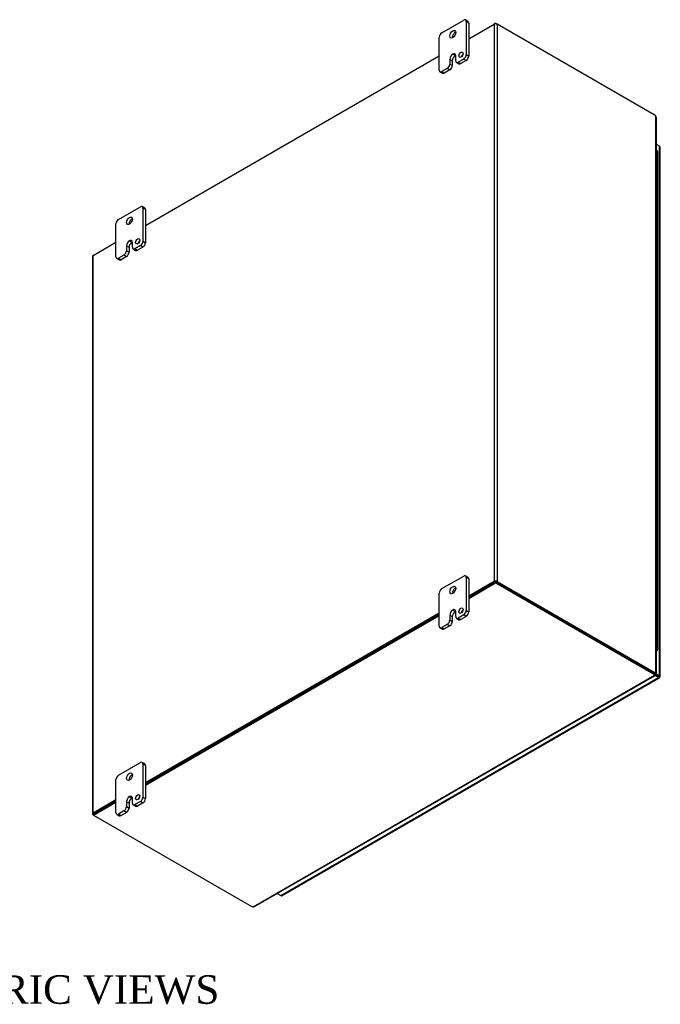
# Model space of a CAD drawing. Header units: inches. Extents: x 17 to 230, y 8 to 158.
# Tile 8 of 8: x 197 to 230, y 106 to 158. Entities that reach past the tile are written whole.
import ezdxf
from ezdxf.enums import TextEntityAlignment as Align

# ---------------------------------------------------------------- set-up
doc = ezdxf.new("R2010")
doc.units = ezdxf.units.IN
doc.header["$MEASUREMENT"] = 0
for name, color, linetype in [('COM48461', 7, 'CONTINUOUS'), ('COM48514', 7, 'CONTINUOUS'), ('COM71780-21', 7, 'CONTINUOUS'), ('DEFAULT', 7, 'CONTINUOUS'), ('FET07710', 7, 'CONTINUOUS'), ('HNG10620-32B', 7, 'CONTINUOUS'), ('HNG10620-32C', 7, 'CONTINUOUS'), ('HNG10620-32P', 7, 'CONTINUOUS')]:
    doc.layers.add(name, color=color, linetype=linetype)
doc.styles.add('SEACAD_TIMES_NEW_ROMAN', font='times.ttf')

msp = doc.modelspace()

# ---------------------------------------------------------------- linework, layer by layer
at = {"layer": 'COM48461', "color": 7}
for p, q in [((220.43, 156.681), (221.768, 157.454)), ((221.768, 157.454), (221.768, 128.178)), ((221.921, 157.454), (221.921, 128.178)), ((230.17, 152.691), (221.921, 157.454)), ((203.459, 146.883), (218.884, 155.789)), ((230.253, 123.391), (230.253, 152.619)), ((230.285, 123.372), (230.285, 152.549)), ((200.707, 145.295), (201.913, 145.991)), ((200.707, 116.018), (200.707, 145.295)), ((200.676, 145.25), (200.676, 115.974)), ((221.768, 128.178), (220.43, 127.405)), ((221.819, 128.148), (220.43, 127.346)), ((221.87, 128.148), (230.119, 123.386)), ((221.921, 128.178), (230.17, 123.415)), ((218.884, 126.512), (203.459, 117.607)), ((218.884, 126.454), (203.459, 117.548)), ((230.203, 123.393), (229.434, 123.829)), ((230.17, 123.415), (230.119, 123.386)), ((230.202, 123.362), (230.253, 123.391)), ((230.253, 123.364), (230.239, 123.372)), ((230.24, 123.372), (230.253, 123.364)), ((230.25, 123.372), (230.282, 123.368)), ((201.913, 116.714), (200.707, 116.018)), ((201.913, 116.656), (200.758, 115.989)), ((200.733, 115.915), (200.707, 115.93))]:
    msp.add_line(p, q, dxfattribs=at)
for centre, radius, start, end in [((230.192, 152.549), 0.0932, 0.3232, 48.8002), ((230.246, 123.275), 0.0976, 87.6094, 112.6532), ((230.259, 123.426), 0.0618, 264.0996, 291.6339)]:
    msp.add_arc(centre, radius, start, end, dxfattribs=at)
for centre, major_axis, start_param, end_param in [((221.844, 157.41), (-0.108, 0), 3.926991, 5.497787), ((230.17, 152.487), (-0.125, 0.217), 5.006396, 5.497787), ((200.784, 145.25), (0.108, 0), 2.356194, 3.141593), ((221.844, 128.133), (0.108, 0), 0.785398, 2.356194), ((230.119, 123.59), (0.125, -0.217), 5.497787, 5.989178), ((230.17, 123.619), (0.125, -0.217), 5.497787, 5.989178), ((200.784, 115.974), (0.108, 0), 2.356194, 3.926991)]:
    msp.add_ellipse(centre, major_axis=major_axis, ratio=0.57735, start_param=start_param, end_param=end_param, dxfattribs=at)
msp.add_open_spline([(230.253, 123.391), (230.255, 123.391), (230.258, 123.39), (230.262, 123.388), (230.266, 123.387), (230.269, 123.386), (230.272, 123.384), (230.275, 123.383), (230.277, 123.381), (230.279, 123.38), (230.282, 123.378), (230.284, 123.375), (230.285, 123.373), (230.284, 123.37), (230.283, 123.369), (230.282, 123.368)], degree=3, knots=[0, 0, 0, 0, 0.058839, 0.117335, 0.175479, 0.233264, 0.290679, 0.347718, 0.404373, 0.460635, 0.516498, 0.640635, 0.762642, 0.882451, 1, 1, 1, 1], dxfattribs=at)
at = {"layer": 'COM48514', "color": 7}
for p, q in [((221.844, 157.498), (221.768, 157.454)), ((221.844, 157.472), (221.844, 157.498)), ((221.844, 157.498), (221.921, 157.454)), ((220.43, 127.346), (221.844, 128.163)), ((220.43, 127.288), (221.844, 128.104)), ((221.844, 128.163), (221.844, 128.104)), ((221.844, 128.163), (230.119, 123.386)), ((221.844, 128.104), (230.119, 123.327)), ((203.459, 117.548), (218.884, 126.454)), ((203.459, 117.49), (218.884, 126.395)), ((209.112, 111.102), (230.181, 123.266)), ((209.188, 111.109), (230.213, 123.248)), ((230.119, 123.386), (230.119, 123.327)), ((230.181, 123.325), (230.181, 123.266)), ((230.204, 123.28), (230.191, 123.288)), ((230.191, 123.288), (230.204, 123.28)), ((230.196, 123.278), (230.215, 123.252)), ((200.733, 115.974), (201.913, 116.656)), ((200.733, 115.915), (201.913, 116.597)), ((200.733, 115.974), (200.733, 115.915)), ((200.733, 115.915), (209.007, 111.138))]:
    msp.add_line(p, q, dxfattribs=at)
for centre, radius, start, end in [((230.278, 123.33), 0.0976, 187.3468, 212.3906), ((230.156, 123.244), 0.0601, 7.9737, 36.2928), ((209.142, 111.191), 0.0937, 251.3676, 299.5813)]:
    msp.add_arc(centre, radius, start, end, dxfattribs=at)
for centre, major_axis, start_param, end_param in [((229.942, 123.283), (0.25, 0), 0.294007, 0.785398), ((229.942, 123.225), (0.25, 0), 0.294007, 0.785398), ((209.184, 111.24), (-0.25, 0), 0.785398, 1.276789)]:
    msp.add_ellipse(centre, major_axis=major_axis, ratio=0.57735, start_param=start_param, end_param=end_param, dxfattribs=at)
for points, knots in [([(230.181, 123.325), (230.181, 123.324), (230.182, 123.323), (230.182, 123.321), (230.182, 123.319), (230.181, 123.317), (230.181, 123.317), (230.181, 123.317)], [0, 0, 0, 0, 0.078044, 0.1570215, 0.2369473, 0.3178332, 0.3180478, 0.3180478, 0.3180478, 0.3180478]), ([(230.181, 123.266), (230.186, 123.261), (230.191, 123.257), (230.199, 123.251), (230.203, 123.249), (230.209, 123.247), (230.211, 123.247), (230.214, 123.249), (230.215, 123.25), (230.215, 123.252)], [0, 0, 0, 0, 0.25, 0.25, 0.5, 0.5, 0.75, 0.75, 1, 1, 1, 1])]:
    msp.add_open_spline(points, degree=3, knots=knots, dxfattribs=at)
at = {"layer": 'COM71780-21', "color": 7}
for p, q in [((230.446, 151.034), (230.285, 151.127)), ((230.446, 123.223), (230.446, 151.034)), ((230.478, 123.179), (230.478, 150.99)), ((210.565, 111.686), (230.395, 123.135)), ((210.619, 111.681), (230.449, 123.129)), ((229.96, 123.504), (229.937, 123.49)), ((229.96, 123.53), (229.96, 123.504)), ((229.96, 123.504), (230.446, 123.223)), ((230.182, 123.317), (230.395, 123.194)), ((230.395, 123.194), (230.182, 123.317)), ((230.395, 123.135), (230.206, 123.244)), ((230.395, 123.194), (230.395, 123.194)), ((230.395, 123.194), (230.395, 123.194)), ((230.395, 123.194), (230.446, 123.164)), ((230.467, 123.152), (230.395, 123.194)), ((230.467, 123.152), (230.395, 123.194)), ((210.376, 111.795), (210.565, 111.686))]:
    msp.add_line(p, q, dxfattribs=at)
for centre, major_axis, ratio, start_param, end_param in [((230.37, 150.99), (-0.108, 0), 0.57735, 3.141593, 3.926991), ((230.37, 123.208), (-0.036, 0.0207), 0.000948, 2.356741, 3.927537), ((230.37, 123.208), (-0.036, 0.0208), 0.000948, 2.355648, 3.926445), ((230.395, 123.223), (-0.054, 0.0935), 0.57735, 2.356194, 3.587154), ((230.37, 123.179), (-0.108, 0), 0.57735, 2.696031, 3.926991), ((230.37, 123.208), (0.108, -0.062), 0.000948, -0.784852, -0.445015), ((230.37, 123.208), (0.108, -0.062), 0.000948, 0.445015, 0.784852), ((210.565, 111.774), (-0.054, 0.0935), 0.57735, 2.356194, 3.141593)]:
    msp.add_ellipse(centre, major_axis=major_axis, ratio=ratio, start_param=start_param, end_param=end_param, dxfattribs=at)
at = {"layer": 'FET07710', "color": 7}
for p, q in [((219.016, 156.995), (220.165, 157.659)), ((220.391, 157.592), (220.259, 157.668)), ((220.298, 157.582), (220.298, 155.847)), ((220.43, 157.506), (220.298, 157.582)), ((220.43, 157.506), (220.43, 155.771)), ((218.884, 155.03), (218.884, 156.766)), ((219.591, 155.872), (219.591, 155.872)), ((219.591, 155.872), (219.723, 155.796)), ((219.591, 155.872), (219.723, 155.796)), ((219.723, 155.796), (219.723, 155.796)), ((219.745, 155.528), (219.745, 155.783)), ((220.298, 155.847), (220.43, 155.771)), ((219.304, 155.12), (219.016, 154.954)), ((219.436, 155.044), (219.304, 155.12)), ((219.436, 155.605), (219.436, 155.35)), ((219.436, 155.605), (219.569, 155.529)), ((219.436, 155.35), (219.569, 155.273)), ((219.569, 155.529), (219.569, 155.273)), ((219.784, 155.442), (219.916, 155.366)), ((220.165, 155.617), (219.878, 155.451)), ((219.878, 155.451), (220.01, 155.375)), ((220.297, 155.541), (220.01, 155.375)), ((220.297, 155.541), (220.165, 155.617)), ((218.922, 154.945), (219.055, 154.868)), ((219.016, 154.954), (219.148, 154.878)), ((219.436, 155.044), (219.148, 154.878)), ((202.046, 147.197), (203.195, 147.861)), ((203.421, 147.794), (203.288, 147.87)), ((203.327, 147.784), (203.327, 146.049)), ((203.459, 147.708), (203.327, 147.784)), ((203.459, 147.708), (203.459, 145.973)), ((201.913, 145.233), (201.913, 146.968)), ((202.466, 145.807), (202.466, 145.552)), ((202.466, 145.807), (202.598, 145.731)), ((202.62, 146.074), (202.62, 146.074)), ((202.62, 146.074), (202.753, 145.998)), ((202.62, 146.074), (202.752, 145.998)), ((202.753, 145.998), (202.752, 145.998)), ((202.775, 145.73), (202.775, 145.985)), ((203.195, 145.819), (202.907, 145.653)), ((203.327, 145.743), (203.195, 145.819)), ((203.327, 146.049), (203.459, 145.973)), ((202.333, 145.322), (202.046, 145.156)), ((202.466, 145.246), (202.333, 145.322)), ((202.466, 145.552), (202.598, 145.475)), ((202.598, 145.731), (202.598, 145.475)), ((202.813, 145.644), (202.946, 145.568)), ((202.907, 145.653), (203.039, 145.577)), ((203.327, 145.743), (203.039, 145.577)), ((201.952, 145.147), (202.084, 145.07)), ((202.046, 145.156), (202.178, 145.08)), ((202.466, 145.246), (202.178, 145.08)), ((219.016, 127.805), (220.165, 128.469)), ((220.391, 128.402), (220.259, 128.478)), ((220.298, 128.392), (220.298, 126.657)), ((220.43, 128.316), (220.298, 128.392)), ((220.43, 128.316), (220.43, 126.581)), ((218.884, 125.841), (218.884, 127.576)), ((219.591, 126.682), (219.591, 126.682)), ((219.591, 126.682), (219.723, 126.606)), ((219.591, 126.682), (219.723, 126.606)), ((219.436, 126.415), (219.436, 126.16)), ((219.436, 126.415), (219.569, 126.339)), ((219.436, 126.16), (219.569, 126.084)), ((219.569, 126.339), (219.569, 126.084)), ((219.723, 126.606), (219.723, 126.606)), ((219.745, 126.338), (219.745, 126.593)), ((219.784, 126.252), (219.916, 126.176)), ((220.165, 126.428), (219.878, 126.262)), ((219.878, 126.262), (220.01, 126.185)), ((220.297, 126.351), (220.01, 126.185)), ((220.297, 126.351), (220.165, 126.428)), ((220.298, 126.657), (220.43, 126.581)), ((218.922, 125.755), (219.055, 125.679)), ((219.304, 125.93), (219.016, 125.764)), ((219.016, 125.764), (219.148, 125.688)), ((219.436, 125.854), (219.148, 125.688)), ((219.436, 125.854), (219.304, 125.93)), ((202.046, 118.007), (203.195, 118.671)), ((203.421, 118.604), (203.288, 118.68)), ((203.327, 118.594), (203.327, 116.859)), ((203.459, 118.518), (203.327, 118.594)), ((203.459, 118.518), (203.459, 116.783)), ((201.913, 116.043), (201.913, 117.778)), ((202.62, 116.884), (202.62, 116.884)), ((202.62, 116.884), (202.753, 116.808)), ((202.62, 116.884), (202.752, 116.808)), ((203.327, 116.859), (203.459, 116.783)), ((202.466, 116.617), (202.466, 116.362)), ((202.466, 116.617), (202.598, 116.541)), ((202.466, 116.362), (202.598, 116.286)), ((202.598, 116.541), (202.598, 116.286)), ((202.753, 116.808), (202.752, 116.808)), ((202.775, 116.54), (202.775, 116.795)), ((202.813, 116.454), (202.946, 116.378)), ((203.195, 116.63), (202.907, 116.464)), ((202.907, 116.464), (203.039, 116.387)), ((203.327, 116.553), (203.039, 116.387)), ((203.327, 116.553), (203.195, 116.63)), ((201.952, 115.957), (202.084, 115.881)), ((202.333, 116.132), (202.046, 115.966)), ((202.046, 115.966), (202.178, 115.89)), ((202.466, 116.056), (202.178, 115.89)), ((202.466, 116.056), (202.333, 116.132))]:
    msp.add_line(p, q, dxfattribs=at)
for centre, major_axis, start_param, end_param in [((220.165, 157.505), (-0.094, -0.162), 2.356194, 3.926991), ((220.297, 157.429), (-0.094, -0.162), 2.356194, 3.141593), ((219.016, 156.842), (0.094, 0.162), 0.785398, 2.356194), ((219.723, 156.842), (0.109, 0.189), 0.649107, 2.492486), ((219.591, 155.694), (0.109, 0.189), 0.785398, 2.356194), ((219.723, 155.618), (0.109, 0.189), 0.785398, 2.356194), ((219.591, 155.694), (-0.109, -0.189), 2.356194, 3.926991), ((219.723, 155.618), (-0.109, -0.189), 3.793313, 3.926991), ((220.154, 155.764), (0.078, 0.135), 1.008936, 2.132657), ((220.165, 155.77), (-0.094, -0.162), 0.785398, 2.356194), ((220.297, 155.694), (0.094, 0.162), 3.926991, 5.497787), ((219.304, 155.273), (-0.094, -0.162), 0.785398, 2.356194), ((219.436, 155.197), (0.094, 0.162), 3.926991, 5.497787), ((219.878, 155.604), (0.094, 0.162), 2.356194, 3.926991), ((220.01, 155.528), (0.094, 0.162), 3.141593, 3.926991), ((219.016, 155.107), (0.094, 0.162), 2.356194, 3.926991), ((219.148, 155.031), (0.094, 0.162), 3.141593, 3.926991), ((203.195, 147.708), (-0.094, -0.162), 2.356194, 3.926991), ((203.327, 147.631), (-0.094, -0.162), 2.356194, 3.141593), ((202.046, 147.044), (0.094, 0.162), 0.785398, 2.356194), ((202.752, 147.044), (0.109, 0.189), 0.649107, 2.492486), ((202.62, 145.896), (0.109, 0.189), 0.785398, 2.356194), ((202.752, 145.82), (0.109, 0.189), 0.785398, 2.356194), ((202.62, 145.896), (-0.109, -0.189), 2.356194, 3.926991), ((202.753, 145.82), (-0.109, -0.189), 3.793313, 3.926991), ((203.183, 145.966), (0.078, 0.135), 1.008936, 2.132657), ((203.195, 145.972), (-0.094, -0.162), 0.785398, 2.356194), ((203.327, 145.896), (0.094, 0.162), 3.926991, 5.497787), ((202.333, 145.475), (-0.094, -0.162), 0.785398, 2.356194), ((202.466, 145.399), (0.094, 0.162), 3.926991, 5.497787), ((202.907, 145.807), (0.094, 0.162), 2.356194, 3.926991), ((203.039, 145.73), (0.094, 0.162), 3.141593, 3.926991), ((202.046, 145.309), (0.094, 0.162), 2.356194, 3.926991), ((202.178, 145.233), (0.094, 0.162), 3.141593, 3.926991), ((220.165, 128.316), (-0.094, -0.162), 2.356194, 3.926991), ((220.297, 128.239), (-0.094, -0.162), 2.356194, 3.141593), ((219.016, 127.652), (0.094, 0.162), 0.785398, 2.356194), ((219.723, 127.653), (0.109, 0.189), 0.649107, 2.492486), ((219.591, 126.504), (0.109, 0.189), 0.785398, 2.356194), ((219.591, 126.504), (-0.109, -0.189), 2.356194, 3.926991), ((220.154, 126.575), (0.078, 0.135), 1.008936, 2.132657), ((219.304, 126.083), (-0.094, -0.162), 0.785398, 2.356194), ((219.723, 126.428), (0.109, 0.189), 0.785398, 2.356194), ((219.723, 126.428), (-0.109, -0.189), 3.793313, 3.926991), ((219.878, 126.415), (0.094, 0.162), 2.356194, 3.926991), ((220.01, 126.338), (0.094, 0.162), 3.141593, 3.926991), ((220.165, 126.581), (-0.094, -0.162), 0.785398, 2.356194), ((220.297, 126.504), (0.094, 0.162), 3.926991, 5.497787), ((219.016, 125.917), (0.094, 0.162), 2.356194, 3.926991), ((219.148, 125.841), (0.094, 0.162), 3.141593, 3.926991), ((219.436, 126.007), (0.094, 0.162), 3.926991, 5.497787), ((203.195, 118.518), (-0.094, -0.162), 2.356194, 3.926991), ((203.327, 118.441), (-0.094, -0.162), 2.356194, 3.141593), ((202.046, 117.854), (0.094, 0.162), 0.785398, 2.356194), ((202.752, 117.855), (0.109, 0.189), 0.649107, 2.492486), ((202.62, 116.706), (0.109, 0.189), 0.785398, 2.356194), ((202.62, 116.706), (-0.109, -0.189), 2.356194, 3.926991), ((203.183, 116.777), (0.078, 0.135), 1.008936, 2.132657), ((203.195, 116.783), (-0.094, -0.162), 0.785398, 2.356194), ((202.333, 116.285), (-0.094, -0.162), 0.785398, 2.356194), ((202.752, 116.63), (0.109, 0.189), 0.785398, 2.356194), ((202.753, 116.63), (-0.109, -0.189), 3.793313, 3.926991), ((202.907, 116.617), (0.094, 0.162), 2.356194, 3.926991), ((203.039, 116.54), (0.094, 0.162), 3.141593, 3.926991), ((203.327, 116.706), (0.094, 0.162), 3.926991, 5.497787), ((202.046, 116.119), (0.094, 0.162), 2.356194, 3.926991), ((202.178, 116.043), (0.094, 0.162), 3.141593, 3.926991), ((202.466, 116.209), (0.094, 0.162), 3.926991, 5.497787)]:
    msp.add_ellipse(centre, major_axis=major_axis, ratio=0.57735, start_param=start_param, end_param=end_param, dxfattribs=at)
for centre, major_axis in [((219.591, 156.919), (0.109, 0.189)), ((220.022, 155.841), (0.078, 0.135)), ((202.62, 147.121), (0.109, 0.189)), ((203.051, 146.043), (0.078, 0.135)), ((219.591, 127.729), (0.109, 0.189)), ((220.022, 126.651), (0.078, 0.135)), ((202.62, 117.931), (0.109, 0.189)), ((203.051, 116.853), (0.078, 0.135))]:
    msp.add_ellipse(centre, major_axis=major_axis, ratio=0.57735, dxfattribs=at)
at = {"layer": 'HNG10620-32B', "color": 7}
for p, q in [((230.358, 149.106), (230.358, 149.922)), ((230.358, 147.473), (230.358, 148.289)), ((230.358, 145.84), (230.358, 146.656)), ((230.358, 144.207), (230.358, 145.023)), ((230.358, 142.574), (230.358, 143.39)), ((230.358, 140.941), (230.358, 141.757)), ((230.358, 139.308), (230.358, 140.124)), ((230.358, 137.675), (230.358, 138.491)), ((230.358, 136.042), (230.358, 136.858)), ((230.358, 134.409), (230.358, 135.225)), ((230.358, 132.776), (230.358, 133.592)), ((230.358, 131.143), (230.358, 131.959)), ((230.358, 129.51), (230.358, 130.326)), ((230.358, 127.877), (230.358, 128.693)), ((230.358, 126.244), (230.358, 127.06)), ((230.358, 124.611), (230.358, 125.427))]:
    msp.add_line(p, q, dxfattribs=at)
for centre, major_axis, start_param, end_param in [((230.204, 149.922), (-0.154, 0), 3.141593, 4.157881), ((230.204, 149.106), (-0.154, 0), 3.141593, 4.157881), ((230.204, 148.289), (-0.154, 0), 3.141593, 4.157881), ((230.204, 147.473), (-0.154, 0), 3.141593, 4.157881), ((230.204, 146.656), (-0.154, 0), 3.141593, 4.157881), ((230.204, 145.84), (-0.154, 0), 3.141593, 4.157881), ((230.204, 145.023), (-0.154, 0), 3.141593, 4.157881), ((230.204, 144.207), (-0.154, 0), 3.141593, 4.157881), ((230.204, 143.39), (-0.154, 0), 3.141593, 4.157881), ((230.204, 142.574), (-0.154, 0), 3.141593, 4.157881), ((230.204, 141.757), (-0.154, 0), 3.141593, 4.157881), ((230.204, 140.941), (-0.154, 0), 3.141593, 4.157881), ((230.204, 140.124), (-0.154, 0), 3.141593, 4.157881), ((230.204, 139.308), (-0.154, 0), 3.141593, 4.157881), ((230.204, 138.491), (-0.154, 0), 3.141593, 4.157881), ((230.204, 137.675), (-0.154, 0), 3.141593, 4.157881), ((230.204, 136.858), (-0.154, 0), 3.141593, 4.157881), ((230.204, 136.042), (-0.154, 0), 3.141593, 4.157881), ((230.204, 135.225), (-0.154, 0), 3.141593, 4.157881), ((230.204, 134.409), (-0.154, 0), 3.141593, 4.157881), ((230.204, 133.592), (-0.154, 0), 3.141593, 4.157881), ((230.204, 132.776), (-0.154, 0), 3.141593, 4.157881), ((230.204, 131.959), (-0.154, 0), 3.141593, 4.157881), ((230.204, 131.143), (-0.154, 0), 3.141593, 4.157881), ((230.204, 130.326), (-0.154, 0), 3.141593, 4.157881), ((230.204, 129.51), (-0.154, 0), 3.141593, 4.157881), ((230.204, 128.693), (-0.154, 0), 3.141593, 4.157881), ((230.204, 127.877), (-0.154, 0), 3.141593, 4.157881), ((230.204, 127.06), (-0.154, 0), 3.141593, 4.157881), ((230.204, 126.244), (-0.154, 0), 3.141593, 4.157881), ((230.204, 125.427), (-0.154, 0), 3.141593, 4.157881), ((230.204, 124.611), (-0.154, 0), 2.125304, 4.157881), ((230.204, 124.611), (-0.0937, 0), 2.612966, 3.670219)]:
    msp.add_ellipse(centre, major_axis=major_axis, ratio=0.57735, start_param=start_param, end_param=end_param, dxfattribs=at)
at = {"layer": 'HNG10620-32C', "color": 7}
for p, q in [((230.358, 149.922), (230.358, 150.739)), ((230.358, 148.289), (230.358, 149.106)), ((230.358, 146.656), (230.358, 147.473)), ((230.358, 145.023), (230.358, 145.84)), ((230.358, 143.39), (230.358, 144.207)), ((230.358, 141.757), (230.358, 142.574)), ((230.358, 140.124), (230.358, 140.941)), ((230.358, 138.491), (230.358, 139.308)), ((230.358, 136.858), (230.358, 137.675)), ((230.358, 135.225), (230.358, 136.042)), ((230.358, 133.592), (230.358, 134.409)), ((230.358, 131.959), (230.358, 132.776)), ((230.358, 130.326), (230.358, 131.143)), ((230.358, 128.693), (230.358, 129.51)), ((230.358, 127.06), (230.358, 127.877)), ((230.358, 125.427), (230.358, 126.244))]:
    msp.add_line(p, q, dxfattribs=at)
for centre in [(230.204, 150.739), (230.204, 149.922), (230.204, 149.106), (230.204, 148.289), (230.204, 147.473), (230.204, 146.656), (230.204, 145.84), (230.204, 145.023), (230.204, 144.207), (230.204, 143.39), (230.204, 142.574), (230.204, 141.757), (230.204, 140.941), (230.204, 140.124), (230.204, 139.308), (230.204, 138.491), (230.204, 137.675), (230.204, 136.858), (230.204, 136.042), (230.204, 135.225), (230.204, 134.409), (230.204, 133.592), (230.204, 132.776), (230.204, 131.959), (230.204, 131.143), (230.204, 130.326), (230.204, 129.51), (230.204, 128.693), (230.204, 127.877), (230.204, 127.06), (230.204, 126.244), (230.204, 125.427)]:
    msp.add_ellipse(centre, major_axis=(0.154, 0), ratio=0.57735, start_param=0, end_param=1.016289, dxfattribs=at)
at = {"layer": 'HNG10620-32P', "color": 7}
msp.add_ellipse((230.204, 124.611), major_axis=(-0.0938, 0), ratio=0.57735, start_param=2.612966, end_param=3.670219, dxfattribs=at)

# ---------------------------------------------------------------- texts
at = {"layer": 'DEFAULT', "color": 7, "style": 'SEACAD_TIMES_NEW_ROMAN'}
msp.add_text('ISOMETRIC VIEWS', height=1.5, dxfattribs=at).set_placement((187.389, 107.505), align=Align.TOP_LEFT)

doc.saveas('drawing.dxf')
